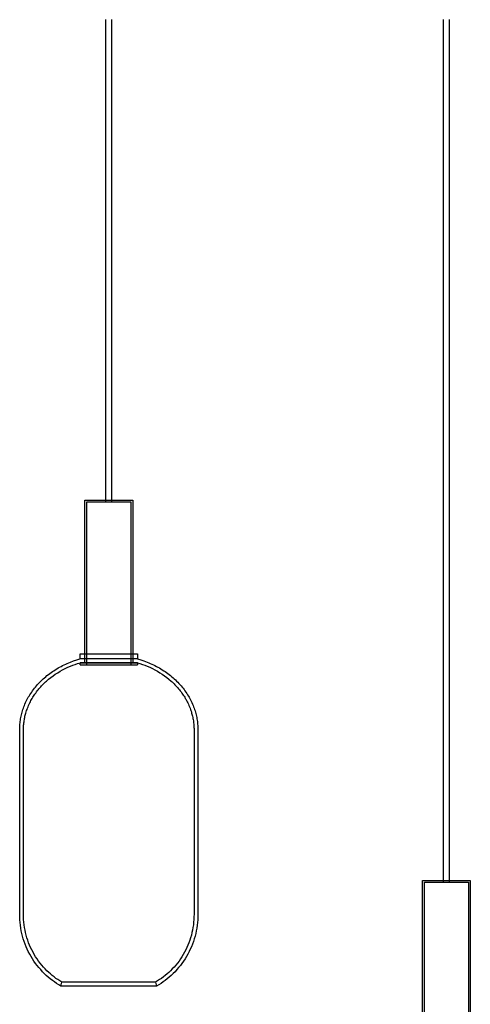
# Model space of a CAD drawing. Header units: millimetres. Extents: x 2619 to 3190, y 0 to 1912.
# Tile 15 of 15: x 2619 to 3090, y 884 to 1912. Entities that reach past the tile are written whole.
import ezdxf

# ---------------------------------------------------------------- set-up
doc = ezdxf.new("R2010")
doc.units = ezdxf.units.MM
for name, color, linetype, true_color in [('Make2D$Hidden$Curves', 7, 'Continuous', 0xe6e6e6), ('Make2D$Visible', 7, 'Continuous', 0x000000), ('Make2D$Visible$Curves', 7, 'Continuous', 0x000000)]:
    doc.layers.add(name, color=color, linetype=linetype, true_color=true_color)

msp = doc.modelspace()

# ---------------------------------------------------------------- linework, layer by layer
at = {"layer": 'Make2D$Hidden$Curves'}
for p, q in [((2709.2, 1408.5), (2709.2, 1410.5)), ((2715.2, 1410.5), (2715.2, 1408.5)), ((2689.2, 1238.5), (2689.2, 1408.5)), ((2689.2, 1408.5), (2735.2, 1408.5)), ((2735.2, 1408.5), (2735.2, 1238.5)), ((2687.2, 1245), (2687.2, 1250)), ((2687.2, 1245), (2687.2, 1250)), ((2687.2, 1240.5), (2687.2, 1244.8)), ((2687.2, 1240.6), (2687.2, 1244.8)), ((2737.2, 1250), (2737.2, 1245)), ((2737.2, 1250), (2737.2, 1245)), ((2737.2, 1244.8), (2737.2, 1240.5)), ((2664, 1233.1), (2666.7, 1234.5)), ((2666.7, 1234.5), (2669.4, 1235.8)), ((2669.4, 1235.8), (2672.1, 1237)), ((2672.1, 1237), (2674.6, 1238)), ((2674.6, 1238), (2677.1, 1238.9)), ((2677.1, 1238.9), (2679.6, 1239.8)), ((2679.6, 1239.8), (2682.2, 1240.6)), ((2742.2, 1240.6), (2682.2, 1240.6)), ((2682.2, 1240.5), (2742.2, 1240.5)), ((2682.2, 1238.5), (2682.2, 1240.5)), ((2682.2, 1238.5), (2742.2, 1238.5)), ((2742.2, 1240.6), (2744.8, 1239.8)), ((2742.2, 1240.5), (2742.2, 1238.5)), ((2744.8, 1239.8), (2747.3, 1238.9)), ((2747.3, 1238.9), (2749.9, 1238)), ((2749.9, 1238), (2752.4, 1237)), ((2752.4, 1237), (2755.1, 1235.8)), ((2755.1, 1235.8), (2757.8, 1234.5)), ((2757.8, 1234.5), (2760.4, 1233.1)), ((2649.4, 1223.3), (2651.6, 1225.1)), ((2651.6, 1225.1), (2654, 1226.9)), ((2654, 1226.9), (2656.4, 1228.6)), ((2656.4, 1228.6), (2658.9, 1230.2)), ((2658.9, 1230.2), (2661.4, 1231.7)), ((2661.4, 1231.7), (2664, 1233.1)), ((2760.4, 1233.1), (2763, 1231.7)), ((2763, 1231.7), (2765.6, 1230.2)), ((2765.6, 1230.2), (2768, 1228.6)), ((2768, 1228.6), (2770.5, 1226.9)), ((2770.5, 1226.9), (2772.8, 1225.1)), ((2772.8, 1225.1), (2775.1, 1223.3)), ((2638.4, 1212.3), (2639.3, 1213.3)), ((2639.3, 1213.3), (2640.2, 1214.4)), ((2640.2, 1214.4), (2641.1, 1215.4)), ((2641.1, 1215.4), (2642.1, 1216.4)), ((2642.1, 1216.4), (2643, 1217.4)), ((2643, 1217.4), (2644, 1218.5)), ((2644, 1218.5), (2645.1, 1219.5)), ((2645.1, 1219.5), (2646.1, 1220.5)), ((2646.1, 1220.5), (2647.2, 1221.4)), ((2647.2, 1221.4), (2649.4, 1223.3)), ((2775.1, 1223.3), (2777.3, 1221.4)), ((2777.3, 1221.4), (2778.3, 1220.5)), ((2778.3, 1220.5), (2779.4, 1219.5)), ((2779.4, 1219.5), (2780.4, 1218.5)), ((2780.4, 1218.5), (2781.4, 1217.4)), ((2781.4, 1217.4), (2782.4, 1216.4)), ((2782.4, 1216.4), (2783.3, 1215.4)), ((2783.3, 1215.4), (2784.3, 1214.4)), ((2784.3, 1214.4), (2785.2, 1213.3)), ((2785.2, 1213.3), (2786, 1212.3)), ((2631.5, 1202.2), (2632.2, 1203.3)), ((2632.2, 1203.3), (2632.9, 1204.5)), ((2632.9, 1204.5), (2633.6, 1205.6)), ((2633.6, 1205.6), (2634.3, 1206.7)), ((2634.3, 1206.7), (2635.1, 1207.8)), ((2635.1, 1207.8), (2635.9, 1208.9)), ((2635.9, 1208.9), (2636.7, 1210.1)), ((2636.7, 1210.1), (2637.5, 1211.2)), ((2637.5, 1211.2), (2638.4, 1212.3)), ((2786, 1212.3), (2786.9, 1211.2)), ((2786.9, 1211.2), (2787.8, 1210.1)), ((2787.8, 1210.1), (2788.6, 1208.9)), ((2788.6, 1208.9), (2789.4, 1207.8)), ((2789.4, 1207.8), (2790.1, 1206.7)), ((2790.1, 1206.7), (2790.9, 1205.6)), ((2790.9, 1205.6), (2791.6, 1204.5)), ((2791.6, 1204.5), (2792.2, 1203.3)), ((2792.2, 1203.3), (2792.9, 1202.2)), ((2626.9, 1191.9), (2627.4, 1193.3)), ((2627.4, 1193.3), (2627.9, 1194.6)), ((2627.9, 1194.6), (2628.5, 1196)), ((2628.5, 1196), (2629, 1197.3)), ((2629, 1197.3), (2629.7, 1198.6)), ((2629.7, 1198.6), (2630.3, 1199.9)), ((2630.3, 1199.9), (2630.9, 1201)), ((2630.9, 1201), (2631.5, 1202.2)), ((2792.9, 1202.2), (2793.5, 1201)), ((2793.5, 1201), (2794.1, 1199.9)), ((2794.1, 1199.9), (2794.8, 1198.6)), ((2794.8, 1198.6), (2795.4, 1197.3)), ((2795.4, 1197.3), (2796, 1196)), ((2796, 1196), (2796.6, 1194.6)), ((2796.6, 1194.6), (2797.1, 1193.3)), ((2797.1, 1193.3), (2797.6, 1191.9)), ((2624.1, 1181.3), (2624.3, 1182.4)), ((2624.3, 1182.4), (2624.5, 1183.5)), ((2624.5, 1183.5), (2624.7, 1184.7)), ((2624.7, 1184.7), (2625, 1185.8)), ((2625, 1185.8), (2625.3, 1187)), ((2625.3, 1187), (2625.6, 1188.1)), ((2625.6, 1188.1), (2626, 1189.2)), ((2626, 1189.2), (2626.4, 1190.6)), ((2626.4, 1190.6), (2626.9, 1191.9)), ((2797.6, 1191.9), (2798.1, 1190.6)), ((2798.1, 1190.6), (2798.5, 1189.2)), ((2798.5, 1189.2), (2798.8, 1188.1)), ((2798.8, 1188.1), (2799.1, 1187)), ((2799.1, 1187), (2799.4, 1185.8)), ((2799.4, 1185.8), (2799.7, 1184.7)), ((2799.7, 1184.7), (2799.9, 1183.5)), ((2799.9, 1183.5), (2800.2, 1182.4)), ((2800.2, 1182.4), (2800.4, 1181.3)), ((2623.2, 1173.1), (2623.3, 1174.3)), ((2623.2, 1172), (2623.2, 1173.1)), ((2623.3, 1175.5), (2623.4, 1176.6)), ((2623.3, 1174.3), (2623.3, 1175.5)), ((2623.4, 1176.6), (2623.6, 1177.8)), ((2623.6, 1177.8), (2623.7, 1179)), ((2623.7, 1179), (2623.9, 1180.1)), ((2623.9, 1180.1), (2624.1, 1181.3)), ((2800.4, 1181.3), (2800.6, 1180.1)), ((2800.6, 1180.1), (2800.7, 1179)), ((2800.7, 1179), (2800.9, 1177.8)), ((2800.9, 1177.8), (2801, 1176.6)), ((2801, 1176.6), (2801.1, 1175.5)), ((2801.1, 1175.5), (2801.2, 1174.3)), ((2801.2, 1174.3), (2801.2, 1173.1)), ((2801.2, 1173.1), (2801.3, 1172)), ((2623.2, 1170.8), (2623.2, 1172)), ((2623.2, 977.9), (2623.2, 1170.8)), ((2801.3, 1172), (2801.3, 1170.8)), ((2801.3, 1170.8), (2801.3, 977.9)), ((3041.9, 841.3), (3041.9, 1011.3)), ((3041.9, 1011.3), (3087.9, 1011.3)), ((3061.9, 1011.3), (3061.9, 1013.3)), ((3067.9, 1013.3), (3067.9, 1011.3)), ((3087.9, 1011.3), (3087.9, 841.3)), ((2623.2, 975.1), (2623.2, 977.9)), ((2801.3, 977.9), (2801.2, 975.1)), ((2623.3, 972.4), (2623.2, 975.1)), ((2623.6, 969.7), (2623.3, 972.4)), ((2623.9, 966.9), (2623.6, 969.7)), ((2624.3, 964.2), (2623.9, 966.9)), ((2800.6, 966.9), (2800.2, 964.2)), ((2800.9, 969.7), (2800.6, 966.9)), ((2801.1, 972.4), (2800.9, 969.7)), ((2801.2, 975.1), (2801.1, 972.4)), ((2624.8, 961.5), (2624.3, 964.2)), ((2625.3, 958.8), (2624.8, 961.5)), ((2626, 956.1), (2625.3, 958.8)), ((2799.1, 958.8), (2798.5, 956.1)), ((2799.7, 961.5), (2799.1, 958.8)), ((2800.2, 964.2), (2799.7, 961.5)), ((2626.7, 953.5), (2626, 956.1)), ((2627.6, 950.8), (2626.7, 953.5)), ((2628.5, 948.2), (2627.6, 950.8)), ((2629.5, 945.7), (2628.5, 948.2)), ((2795.9, 948.2), (2794.9, 945.7)), ((2796.9, 950.8), (2795.9, 948.2)), ((2797.7, 953.5), (2796.9, 950.8)), ((2798.5, 956.1), (2797.7, 953.5)), ((2630.6, 943.1), (2629.5, 945.7)), ((2631.8, 940.7), (2630.6, 943.1)), ((2633.1, 938.2), (2631.8, 940.7)), ((2634.4, 935.8), (2633.1, 938.2)), ((2635.8, 933.5), (2634.4, 935.8)), ((2790, 935.8), (2788.6, 933.5)), ((2791.4, 938.2), (2790, 935.8)), ((2792.6, 940.7), (2791.4, 938.2)), ((2793.8, 943.1), (2792.6, 940.7)), ((2794.9, 945.7), (2793.8, 943.1)), ((2637.3, 931.3), (2635.8, 933.5)), ((2638.9, 929.1), (2637.3, 931.3)), ((2640.5, 926.9), (2638.9, 929.1)), ((2642.2, 924.8), (2640.5, 926.9)), ((2783.9, 926.9), (2782.2, 924.8)), ((2785.6, 929.1), (2783.9, 926.9)), ((2787.1, 931.3), (2785.6, 929.1)), ((2788.6, 933.5), (2787.1, 931.3)), ((2644, 922.8), (2642.2, 924.8)), ((2645.8, 920.8), (2644, 922.8)), ((2647.7, 918.9), (2645.8, 920.8)), ((2649.5, 917.2), (2647.7, 918.9)), ((2651.3, 915.6), (2649.5, 917.2)), ((2653.2, 914), (2651.3, 915.6)), ((2773.1, 915.6), (2771.2, 914)), ((2774.9, 917.2), (2773.1, 915.6)), ((2776.7, 918.9), (2774.9, 917.2)), ((2778.6, 920.8), (2776.7, 918.9)), ((2780.5, 922.8), (2778.6, 920.8)), ((2782.2, 924.8), (2780.5, 922.8)), ((2655.1, 912.5), (2653.2, 914)), ((2657.1, 911), (2655.1, 912.5)), ((2659.1, 909.7), (2657.1, 911)), ((2661.2, 908.3), (2659.1, 909.7)), ((2663.3, 907), (2661.2, 908.3)), ((2662.2, 903), (2663.3, 907)), ((2761.2, 907), (2663.3, 907)), ((2763.3, 908.3), (2761.2, 907)), ((2761.2, 907), (2762.2, 903)), ((2765.3, 909.7), (2763.3, 908.3)), ((2767.3, 911), (2765.3, 909.7)), ((2769.3, 912.5), (2767.3, 911)), ((2771.2, 914), (2769.3, 912.5))]:
    msp.add_line(p, q, dxfattribs=at)
at = {"layer": 'Make2D$Visible'}
msp.add_line((2762.2, 903), (2662.2, 903), dxfattribs=at)
at = {"layer": 'Make2D$Visible$Curves'}
for p, q in [((2709.2, 1410.5), (2709.2, 1912.1)), ((2715.2, 1912.1), (2715.2, 1410.5)), ((3061.9, 1013.3), (3061.9, 1912.1)), ((3067.9, 1912.1), (3067.9, 1013.3)), ((2687.2, 1410.5), (2709.2, 1410.5)), ((2687.2, 1250), (2687.2, 1410.5)), ((2709.2, 1410.5), (2715.2, 1410.5)), ((2715.2, 1410.5), (2737.2, 1410.5)), ((2737.2, 1410.5), (2737.2, 1250)), ((2678.8, 1243.7), (2682.1, 1244.8)), ((2687.2, 1244.8), (2682.1, 1244.8)), ((2682.2, 1250), (2687.2, 1250)), ((2682.2, 1245), (2682.2, 1250)), ((2682.2, 1245), (2687.2, 1245)), ((2687.2, 1250), (2737.2, 1250)), ((2687.2, 1245), (2737.2, 1245)), ((2687.2, 1244.8), (2687.2, 1245)), ((2737.2, 1244.8), (2687.2, 1244.8)), ((2737.2, 1250), (2742.2, 1250)), ((2737.2, 1245), (2742.2, 1245)), ((2737.2, 1245), (2737.2, 1244.8)), ((2742.3, 1244.8), (2737.2, 1244.8)), ((2742.2, 1250), (2742.2, 1245)), ((2742.3, 1244.8), (2745.7, 1243.7)), ((2656.3, 1233.3), (2657.8, 1234.2)), ((2657.8, 1234.2), (2659.3, 1235.1)), ((2659.3, 1235.1), (2660.9, 1236)), ((2660.9, 1236), (2662.4, 1236.8)), ((2662.4, 1236.8), (2664, 1237.7)), ((2664, 1237.7), (2665.6, 1238.4)), ((2665.6, 1238.4), (2667.2, 1239.2)), ((2667.2, 1239.2), (2668.8, 1239.9)), ((2668.8, 1239.9), (2670.5, 1240.6)), ((2670.5, 1240.6), (2672.1, 1241.3)), ((2672.1, 1241.3), (2675.4, 1242.6)), ((2675.4, 1242.6), (2678.8, 1243.7)), ((2745.7, 1243.7), (2749, 1242.6)), ((2749, 1242.6), (2752.3, 1241.3)), ((2752.3, 1241.3), (2754, 1240.6)), ((2754, 1240.6), (2755.6, 1239.9)), ((2755.6, 1239.9), (2757.2, 1239.2)), ((2757.2, 1239.2), (2758.8, 1238.4)), ((2758.8, 1238.4), (2760.4, 1237.7)), ((2760.4, 1237.7), (2762, 1236.8)), ((2762, 1236.8), (2763.6, 1236)), ((2763.6, 1236), (2765.1, 1235.1)), ((2765.1, 1235.1), (2766.6, 1234.2)), ((2766.6, 1234.2), (2768.1, 1233.3)), ((2642.5, 1222.6), (2643.8, 1223.8)), ((2643.8, 1223.8), (2645.1, 1224.9)), ((2645.1, 1224.9), (2646.4, 1226)), ((2646.4, 1226), (2647.7, 1227.2)), ((2647.7, 1227.2), (2649.1, 1228.2)), ((2649.1, 1228.2), (2650.5, 1229.3)), ((2650.5, 1229.3), (2651.9, 1230.3)), ((2651.9, 1230.3), (2653.4, 1231.3)), ((2653.4, 1231.3), (2654.8, 1232.3)), ((2654.8, 1232.3), (2656.3, 1233.3)), ((2768.1, 1233.3), (2769.6, 1232.3)), ((2769.6, 1232.3), (2771.1, 1231.3)), ((2771.1, 1231.3), (2772.5, 1230.3)), ((2772.5, 1230.3), (2773.9, 1229.3)), ((2773.9, 1229.3), (2775.3, 1228.2)), ((2775.3, 1228.2), (2776.7, 1227.2)), ((2776.7, 1227.2), (2778, 1226)), ((2778, 1226), (2779.4, 1224.9)), ((2779.4, 1224.9), (2780.6, 1223.8)), ((2780.6, 1223.8), (2781.9, 1222.6)), ((2633.6, 1212.6), (2634.6, 1213.9)), ((2634.6, 1213.9), (2635.6, 1215.2)), ((2635.6, 1215.2), (2636.7, 1216.5)), ((2636.7, 1216.5), (2637.8, 1217.7)), ((2637.8, 1217.7), (2638.9, 1219)), ((2638.9, 1219), (2640.1, 1220.2)), ((2640.1, 1220.2), (2641.3, 1221.4)), ((2641.3, 1221.4), (2642.5, 1222.6)), ((2781.9, 1222.6), (2783.1, 1221.4)), ((2783.1, 1221.4), (2784.3, 1220.2)), ((2784.3, 1220.2), (2785.5, 1219)), ((2785.5, 1219), (2786.6, 1217.7)), ((2786.6, 1217.7), (2787.7, 1216.5)), ((2787.7, 1216.5), (2788.8, 1215.2)), ((2788.8, 1215.2), (2789.9, 1213.9)), ((2789.9, 1213.9), (2790.9, 1212.6)), ((2626.7, 1201.7), (2627.5, 1203.1)), ((2627.5, 1203.1), (2628.2, 1204.5)), ((2628.2, 1204.5), (2629, 1205.8)), ((2629, 1205.8), (2629.9, 1207.2)), ((2629.9, 1207.2), (2630.7, 1208.6)), ((2630.7, 1208.6), (2631.7, 1209.9)), ((2631.7, 1209.9), (2632.6, 1211.2)), ((2632.6, 1211.2), (2633.6, 1212.6)), ((2790.9, 1212.6), (2791.8, 1211.2)), ((2791.8, 1211.2), (2792.8, 1209.9)), ((2792.8, 1209.9), (2793.7, 1208.6)), ((2793.7, 1208.6), (2794.6, 1207.2)), ((2794.6, 1207.2), (2795.4, 1205.8)), ((2795.4, 1205.8), (2796.2, 1204.5)), ((2796.2, 1204.5), (2797, 1203.1)), ((2797, 1203.1), (2797.7, 1201.7)), ((2622.6, 1191.8), (2623.1, 1193.2)), ((2623.1, 1193.2), (2623.6, 1194.6)), ((2623.6, 1194.6), (2624.1, 1196)), ((2624.1, 1196), (2624.7, 1197.5)), ((2624.7, 1197.5), (2625.4, 1198.9)), ((2625.4, 1198.9), (2626, 1200.3)), ((2626, 1200.3), (2626.7, 1201.7)), ((2797.7, 1201.7), (2798.4, 1200.3)), ((2798.4, 1200.3), (2799.1, 1198.9)), ((2799.1, 1198.9), (2799.7, 1197.5)), ((2799.7, 1197.5), (2800.3, 1196)), ((2800.3, 1196), (2800.9, 1194.6)), ((2800.9, 1194.6), (2801.4, 1193.2)), ((2801.4, 1193.2), (2801.9, 1191.8)), ((2620.1, 1181.9), (2620.4, 1183.3)), ((2620.4, 1183.3), (2620.6, 1184.7)), ((2620.6, 1184.7), (2621, 1186.1)), ((2621, 1186.1), (2621.3, 1187.5)), ((2621.3, 1187.5), (2621.7, 1188.9)), ((2621.7, 1188.9), (2622.1, 1190.4)), ((2622.1, 1190.4), (2622.6, 1191.8)), ((2801.9, 1191.8), (2802.3, 1190.4)), ((2802.3, 1190.4), (2802.7, 1188.9)), ((2802.7, 1188.9), (2803.1, 1187.5)), ((2803.1, 1187.5), (2803.5, 1186.1)), ((2803.5, 1186.1), (2803.8, 1184.7)), ((2803.8, 1184.7), (2804.1, 1183.3)), ((2804.1, 1183.3), (2804.3, 1181.9)), ((2619.2, 1173.5), (2619.3, 1174.9)), ((2619.2, 1172.2), (2619.2, 1173.5)), ((2619.2, 1170.8), (2619.2, 1172.2)), ((2619.3, 1174.9), (2619.4, 1176.3)), ((2619.4, 1176.3), (2619.5, 1177.7)), ((2619.5, 1177.7), (2619.7, 1179.1)), ((2619.7, 1179.1), (2619.9, 1180.5)), ((2619.9, 1180.5), (2620.1, 1181.9)), ((2804.3, 1181.9), (2804.6, 1180.5)), ((2804.6, 1180.5), (2804.8, 1179.1)), ((2804.8, 1179.1), (2804.9, 1177.7)), ((2804.9, 1177.7), (2805, 1176.3)), ((2805, 1176.3), (2805.1, 1174.9)), ((2805.1, 1174.9), (2805.2, 1173.5)), ((2805.2, 1173.5), (2805.3, 1172.2)), ((2805.3, 1172.2), (2805.3, 1170.8)), ((2619.2, 977.9), (2619.2, 1170.8)), ((2805.3, 1170.8), (2805.3, 977.9)), ((3039.9, 1013.3), (3061.9, 1013.3)), ((3039.9, 852.7), (3039.9, 1013.3)), ((3061.9, 1013.3), (3067.9, 1013.3)), ((3067.9, 1013.3), (3089.9, 1013.3)), ((3089.9, 1013.3), (3089.9, 852.7)), ((2619.2, 975), (2619.2, 977.9)), ((2805.3, 977.9), (2805.2, 975)), ((2619.3, 972.2), (2619.2, 975)), ((2619.6, 969.3), (2619.3, 972.2)), ((2619.9, 966.4), (2619.6, 969.3)), ((2804.9, 969.3), (2804.5, 966.4)), ((2805.1, 972.2), (2804.9, 969.3)), ((2805.2, 975), (2805.1, 972.2)), ((2620.3, 963.6), (2619.9, 966.4)), ((2620.8, 960.7), (2620.3, 963.6)), ((2621.4, 957.9), (2620.8, 960.7)), ((2622.1, 955.1), (2621.4, 957.9)), ((2803, 957.9), (2802.3, 955.1)), ((2803.6, 960.7), (2803, 957.9)), ((2804.1, 963.6), (2803.6, 960.7)), ((2804.5, 966.4), (2804.1, 963.6)), ((2622.9, 952.3), (2622.1, 955.1)), ((2623.8, 949.5), (2622.9, 952.3)), ((2624.8, 946.8), (2623.8, 949.5)), ((2625.8, 944.1), (2624.8, 946.8)), ((2799.7, 946.8), (2798.6, 944.1)), ((2800.6, 949.5), (2799.7, 946.8)), ((2801.5, 952.3), (2800.6, 949.5)), ((2802.3, 955.1), (2801.5, 952.3)), ((2627, 941.5), (2625.8, 944.1)), ((2628.2, 938.9), (2627, 941.5)), ((2629.6, 936.3), (2628.2, 938.9)), ((2631, 933.8), (2629.6, 936.3)), ((2794.9, 936.3), (2793.5, 933.8)), ((2796.2, 938.9), (2794.9, 936.3)), ((2797.4, 941.5), (2796.2, 938.9)), ((2798.6, 944.1), (2797.4, 941.5)), ((2632.5, 931.4), (2631, 933.8)), ((2634.1, 929), (2632.5, 931.4)), ((2635.7, 926.6), (2634.1, 929)), ((2637.4, 924.4), (2635.7, 926.6)), ((2788.7, 926.6), (2787, 924.4)), ((2790.4, 929), (2788.7, 926.6)), ((2792, 931.4), (2790.4, 929)), ((2793.5, 933.8), (2792, 931.4)), ((2639.2, 922.2), (2637.4, 924.4)), ((2641.1, 920.1), (2639.2, 922.2)), ((2643, 918), (2641.1, 920.1)), ((2644.9, 916), (2643, 918)), ((2646.9, 914.1), (2644.9, 916)), ((2779.5, 916), (2777.5, 914.1)), ((2781.5, 918), (2779.5, 916)), ((2783.4, 920.1), (2781.5, 918)), ((2785.2, 922.2), (2783.4, 920.1)), ((2787, 924.4), (2785.2, 922.2)), ((2649, 912.3), (2646.9, 914.1)), ((2651.1, 910.6), (2649, 912.3)), ((2653.3, 908.9), (2651.1, 910.6)), ((2655.5, 907.3), (2653.3, 908.9)), ((2657.7, 905.8), (2655.5, 907.3)), ((2659.9, 904.4), (2657.7, 905.8)), ((2766.8, 905.8), (2764.5, 904.4)), ((2769, 907.3), (2766.8, 905.8)), ((2771.2, 908.9), (2769, 907.3)), ((2773.3, 910.6), (2771.2, 908.9)), ((2775.4, 912.3), (2773.3, 910.6)), ((2777.5, 914.1), (2775.4, 912.3)), ((2662.2, 903), (2659.9, 904.4)), ((2764.5, 904.4), (2762.2, 903))]:
    msp.add_line(p, q, dxfattribs=at)

doc.saveas('drawing.dxf')
